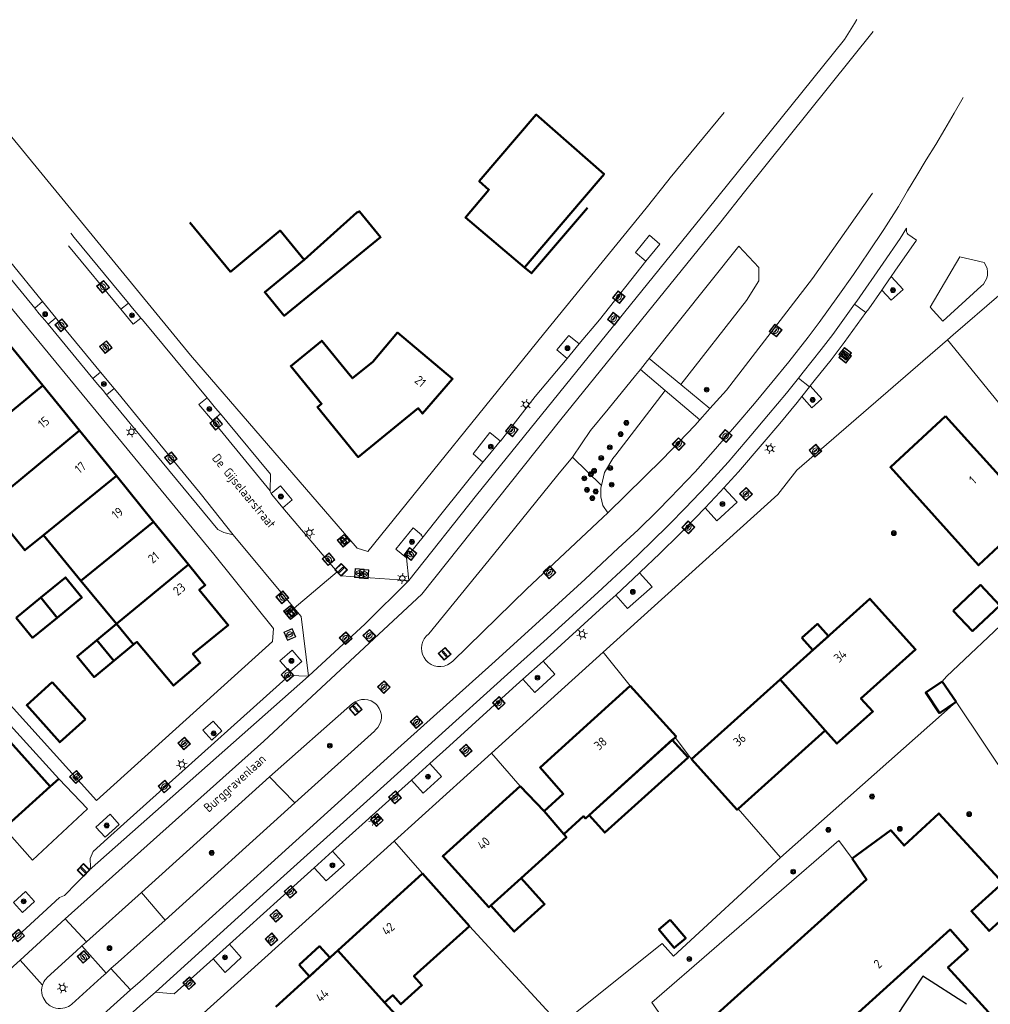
# Model space of a CAD drawing. Header units: metres. Extents: x 94279 to 96109, y 461866 to 463040.
# Tile 39 of 175: x 94638 to 94745, y 462909 to 463018. Entities that reach past the tile are written whole.
import ezdxf
from ezdxf.enums import TextEntityAlignment as Align

# ---------------------------------------------------------------- set-up
doc = ezdxf.new("R2010")
doc.units = ezdxf.units.M
doc.layers.get('0').update_dxf_attribs({"linetype": 'CONTINUOUS'})
for name, color, linetype, lineweight in [('B_BEBOUWINGSGRENS_0', 132, 'CONTINUOUS', 50), ('B_LUIFEL_1', 132, 'CONTINUOUS', 50), ('B_OVERBOUWLIJN_LIJN_1', 132, 'CONTINUOUS', 50), ('B_TUSSENMUUR_0', 132, 'CONTINUOUS', 50), ('G_GRENS_ALGEMEEN_0', 251, 'CONTINUOUS', 13), ('Q_BOOM_0', 251, 'CONTINUOUS', 13), ('Q_BRANDKRAAN_0', 251, 'CONTINUOUS', 13), ('Q_ELEKTRAKAST_0', 251, 'CONTINUOUS', 13), ('Q_INSPECTIE_OF_RIOOLPUT_0', 251, 'CONTINUOUS', 13), ('Q_KOLK_0', 251, 'CONTINUOUS', 13), ('Q_LICHTMAST_0', 251, 'CONTINUOUS', 13), ('Q_OPLAADPAAL_0', 251, 'CONTINUOUS', 13), ('Q_STRAATNAAMBORD_0', 251, 'CONTINUOUS', 13), ('Q_VERKEERSBORDPAAL_0', 251, 'CONTINUOUS', 13), ('Q_WATERLEIDINGPUT_0', 251, 'CONTINUOUS', 13), ('T_CULTUURGRENS_0', 251, 'CONTINUOUS', 13), ('T_HAAG_0', 251, 'CONTINUOUS', 13), ('T_HEK_0', 251, 'CONTINUOUS', 13), ('T_SCHUTTING_0', 251, 'CONTINUOUS', 13), ('V_WEGGRENS_0', 251, 'CONTINUOUS', 13), ('Z_GBKN_HUISNUMMER_0', 251, 'CONTINUOUS', 13), ('Z_STRAATNAAM_0', 251, 'CONTINUOUS', 13)]:
    doc.layers.add(name, color=color, linetype=linetype, lineweight=lineweight)
doc.layers.add('Valondergrond_0', color=251, linetype='CONTINUOUS')
doc.styles.get("Standard").update_dxf_attribs({"font": 'isocp.shx'})

# ---------------------------------------------------------------- blocks, each defined once
blk = doc.blocks.new('Q_VERKEERSBORDPAAL')
for points in [[(-0.5, 0.5), (0.5, 0.5), (0.5, -0.5), (-0.5, -0.5)], [(-0.08, 0.33), (0.07, 0.33), (0.07, -0.33), (-0.08, -0.33)]]:
    blk.add_lwpolyline(points, close=True)
blk.add_lwpolyline([(-0.44, 0.46), (0.44, 0.46, -0.414214), (0.46, 0.44), (0.46, -0.44, -0.414214), (0.44, -0.46), (-0.44, -0.46, -0.414214), (-0.46, -0.44), (-0.46, 0.44), (-0.46, 0.44), (-0.46, 0.45), (-0.46, 0.45), (-0.46, 0.45), (-0.46, 0.45), (-0.46, 0.45), (-0.46, 0.45), (-0.46, 0.46), (-0.46, 0.46), (-0.46, 0.46), (-0.45, 0.46), (-0.45, 0.46), (-0.45, 0.46), (-0.45, 0.46), (-0.45, 0.46), (-0.45, 0.46), (-0.44, 0.46), (-0.44, 0.46)], format="xyb")
blk = doc.blocks.new('Q_LICHTMAST')
for points in [[(-0.26, 0.15), (-0.52, 0.3)], [(0, 0.3), (0, 0.6)], [(0.26, 0.15), (0.52, 0.3)], [(-0.26, -0.15), (-0.52, -0.3)], [(0, -0.3), (0, -0.6)], [(0.26, -0.15), (0.52, -0.3)]]:
    blk.add_lwpolyline(points)
blk.add_circle((0, 0), 0.3)
blk = doc.blocks.new('Q_KOLK')
blk.add_lwpolyline([(-0.5, 0.5), (0.5, 0.5), (0.5, -0.5), (-0.5, -0.5)], close=True)
for points in [[(-0.44, 0.46), (0.44, 0.46, -0.414214), (0.46, 0.44), (0.46, -0.44, -0.414214), (0.44, -0.46), (-0.44, -0.46, -0.414214), (-0.46, -0.44), (-0.46, 0.44, -0.414214), (-0.44, 0.46)], [(-0.34, 0.1, 0.380426), (-0.28, -0.18)], [(-0.01, 0.27, 0.240218), (-0.34, 0.1)], [(-0.19, 0.04, 0.853344), (-0.19, -0.03)], [(0.33, 0.11, 0.240191), (-0.01, 0.27)], [(0.18, -0.03, 0.849746), (0.18, 0.04)], [(0.27, -0.18, 0.380426), (0.33, 0.11)], [(-0.28, -0.18, 0.148452), (0.01, -0.26)], [(0.01, -0.26, 0.131742), (0.27, -0.18)]]:
    blk.add_lwpolyline(points, format="xyb")
for points in [[(-0.19, 0.04), (0.18, 0.04)], [(0.18, -0.03), (-0.19, -0.03)]]:
    blk.add_lwpolyline(points)
blk = doc.blocks.new('Q_INSPECTIE_OF_RIOOLPUT')
blk.add_lwpolyline([(-0.5, 0.5), (0.5, 0.5), (0.5, -0.5), (-0.5, -0.5)], close=True)
for points in [[(-0.44, 0.46), (0.44, 0.46, -0.414214), (0.46, 0.44), (0.46, -0.44, -0.414214), (0.44, -0.46), (-0.44, -0.46, -0.414214), (-0.46, -0.44), (-0.46, 0.44), (-0.46, 0.44), (-0.46, 0.45), (-0.46, 0.45), (-0.46, 0.45), (-0.46, 0.45), (-0.46, 0.45), (-0.46, 0.45), (-0.46, 0.46), (-0.46, 0.46), (-0.46, 0.46), (-0.45, 0.46), (-0.45, 0.46), (-0.45, 0.46), (-0.45, 0.46), (-0.45, 0.46), (-0.45, 0.46), (-0.44, 0.46), (-0.44, 0.46)], [(-0.34, 0.1, 0.380426), (-0.28, -0.18)], [(-0.01, 0.27, 0.240218), (-0.34, 0.1)], [(-0.19, 0.04, 0.853344), (-0.19, -0.03)], [(0.33, 0.11, 0.240191), (-0.01, 0.27)], [(0.18, -0.03, 0.849746), (0.18, 0.04)], [(0.27, -0.18, 0.380426), (0.33, 0.11)], [(-0.28, -0.18, 0.148452), (0.01, -0.26)], [(0.01, -0.26, 0.131742), (0.27, -0.18)]]:
    blk.add_lwpolyline(points, format="xyb")
for points in [[(-0.19, 0.04), (0.18, 0.04)], [(0.18, -0.03), (-0.19, -0.03)]]:
    blk.add_lwpolyline(points)
blk = doc.blocks.new('Q_WATERLEIDINGPUT')
blk.add_lwpolyline([(-0.5, 0.5), (0.5, 0.5), (0.5, -0.5), (-0.5, -0.5)], close=True)
for points in [[(-0.44, 0.46), (0.44, 0.46, -0.414214), (0.46, 0.44), (0.46, -0.44, -0.414214), (0.44, -0.46), (-0.44, -0.46, -0.414214), (-0.46, -0.44), (-0.46, 0.44), (-0.46, 0.44), (-0.46, 0.45), (-0.46, 0.45), (-0.46, 0.45), (-0.46, 0.45), (-0.46, 0.45), (-0.46, 0.45), (-0.46, 0.46), (-0.46, 0.46), (-0.46, 0.46), (-0.45, 0.46), (-0.45, 0.46), (-0.45, 0.46), (-0.45, 0.46), (-0.45, 0.46), (-0.45, 0.46), (-0.44, 0.46), (-0.44, 0.46)], [(-0.34, 0.1, 0.380426), (-0.28, -0.18)], [(-0.01, 0.27, 0.240218), (-0.34, 0.1)], [(-0.19, 0.04, 0.853344), (-0.19, -0.03)], [(0.33, 0.11, 0.240191), (-0.01, 0.27)], [(0.18, -0.03, 0.849746), (0.18, 0.04)], [(0.27, -0.18, 0.380426), (0.33, 0.11)], [(-0.28, -0.18, 0.148452), (0.01, -0.26)], [(0.01, -0.26, 0.131742), (0.27, -0.18)]]:
    blk.add_lwpolyline(points, format="xyb")
for points in [[(-0.19, 0.04), (0.18, 0.04)], [(0.18, -0.03), (-0.19, -0.03)]]:
    blk.add_lwpolyline(points)
blk = doc.blocks.new('Q_BRANDKRAAN')
blk.add_lwpolyline([(-0.5, 0.5), (0.5, 0.5), (0.5, -0.5), (-0.5, -0.5)], close=True)
for points in [[(-0.44, 0.46), (0.44, 0.46, -0.414214), (0.46, 0.44), (0.46, -0.44, -0.414214), (0.44, -0.46), (-0.44, -0.46, -0.414214), (-0.46, -0.44), (-0.46, 0.44), (-0.46, 0.44), (-0.46, 0.45), (-0.46, 0.45), (-0.46, 0.45), (-0.46, 0.45), (-0.46, 0.45), (-0.46, 0.45), (-0.46, 0.46), (-0.46, 0.46), (-0.46, 0.46), (-0.45, 0.46), (-0.45, 0.46), (-0.45, 0.46), (-0.45, 0.46), (-0.45, 0.46), (-0.45, 0.46), (-0.44, 0.46), (-0.44, 0.46)], [(-0.34, 0.1, 0.380426), (-0.28, -0.18)], [(-0.01, 0.27, 0.240218), (-0.34, 0.1)], [(-0.19, 0.04, 0.853344), (-0.19, -0.03)], [(0.33, 0.11, 0.240191), (-0.01, 0.27)], [(0.18, -0.03, 0.849746), (0.18, 0.04)], [(0.27, -0.18, 0.380426), (0.33, 0.11)], [(-0.28, -0.18, 0.148452), (0.01, -0.26)], [(0.01, -0.26, 0.131742), (0.27, -0.18)]]:
    blk.add_lwpolyline(points, format="xyb")
for points in [[(-0.19, 0.04), (0.18, 0.04)], [(0.18, -0.03), (-0.19, -0.03)]]:
    blk.add_lwpolyline(points)
blk = doc.blocks.new('Q_ELEKTRAKAST')
for points in [[(-0.5, 0.5), (0.5, 0.5), (0.5, -0.5), (-0.5, -0.5)], [(-0.26, 0.26), (0.25, 0.26), (0.25, 0.19), (-0.26, 0.19)], [(-0.26, 0.11), (0.25, 0.11), (0.25, -0.33), (-0.26, -0.33)]]:
    blk.add_lwpolyline(points, close=True)
blk.add_lwpolyline([(-0.44, 0.46), (0.44, 0.46, -0.414214), (0.46, 0.44), (0.46, -0.44, -0.414214), (0.44, -0.46), (-0.44, -0.46, -0.414214), (-0.46, -0.44), (-0.46, 0.44), (-0.46, 0.44), (-0.46, 0.45), (-0.46, 0.45), (-0.46, 0.45), (-0.46, 0.45), (-0.46, 0.45), (-0.46, 0.45), (-0.46, 0.46), (-0.46, 0.46), (-0.46, 0.46), (-0.45, 0.46), (-0.45, 0.46), (-0.45, 0.46), (-0.45, 0.46), (-0.45, 0.46), (-0.45, 0.46), (-0.44, 0.46), (-0.44, 0.46)], format="xyb")
blk.add_lwpolyline([(-0.18, 0, -1), (-0.18, -0.07, -1)], format="xyb", close=True)
blk.add_lwpolyline([(0.04, 0.09), (-0.06, -0.11), (0.04, -0.11), (-0.06, -0.31)])
blk = doc.blocks.new('Q_OPLAADPAAL')
for points in [[(-0.5, 0.5), (0.5, 0.5), (0.5, -0.5), (-0.5, -0.5)], [(-0.08, 0.33), (0.07, 0.33), (0.07, -0.33), (-0.08, -0.33)]]:
    blk.add_lwpolyline(points, close=True)
blk.add_lwpolyline([(-0.44, 0.46), (0.44, 0.46, -0.414214), (0.46, 0.44), (0.46, -0.44, -0.414214), (0.44, -0.46), (-0.44, -0.46, -0.414214), (-0.46, -0.44), (-0.46, 0.44), (-0.46, 0.44), (-0.46, 0.45), (-0.46, 0.45), (-0.46, 0.45), (-0.46, 0.45), (-0.46, 0.45), (-0.46, 0.45), (-0.46, 0.46), (-0.46, 0.46), (-0.46, 0.46), (-0.45, 0.46), (-0.45, 0.46), (-0.45, 0.46), (-0.45, 0.46), (-0.45, 0.46), (-0.45, 0.46), (-0.44, 0.46), (-0.44, 0.46)], format="xyb")
blk = doc.blocks.new('Q_STRAATNAAMBORD')
for points in [[(-0.5, 0.5), (0.5, 0.5), (0.5, -0.5), (-0.5, -0.5)], [(-0.37, 0.22), (0.36, 0.22), (0.36, -0.21), (-0.37, -0.21)]]:
    blk.add_lwpolyline(points, close=True)
for points in [[(-0.44, 0.46), (0.44, 0.46, -0.414214), (0.46, 0.44), (0.46, -0.44, -0.414214), (0.44, -0.46), (-0.44, -0.46, -0.414214), (-0.46, -0.44), (-0.46, 0.44), (-0.46, 0.44), (-0.46, 0.45), (-0.46, 0.45), (-0.46, 0.45), (-0.46, 0.45), (-0.46, 0.45), (-0.46, 0.45), (-0.46, 0.46), (-0.46, 0.46), (-0.46, 0.46), (-0.45, 0.46), (-0.45, 0.46), (-0.45, 0.46), (-0.45, 0.46), (-0.45, 0.46), (-0.45, 0.46), (-0.44, 0.46), (-0.44, 0.46)], [(-0.29, 0.16), (0.28, 0.16, -0.414214), (0.3, 0.14), (0.3, -0.13, -0.414214), (0.28, -0.16), (-0.29, -0.16, -0.414214), (-0.31, -0.13), (-0.31, 0.14), (-0.31, 0.14), (-0.31, 0.14), (-0.31, 0.14), (-0.31, 0.15), (-0.31, 0.15), (-0.31, 0.15), (-0.3, 0.15), (-0.3, 0.15), (-0.3, 0.15), (-0.3, 0.16), (-0.3, 0.16), (-0.3, 0.16), (-0.3, 0.16), (-0.29, 0.16), (-0.29, 0.16), (-0.29, 0.16), (-0.29, 0.16), (-0.29, 0.16)]]:
    blk.add_lwpolyline(points, format="xyb")
blk = doc.blocks.new('Q_BOOM')
for radius in [0.27, 0.18, 0.09]:
    blk.add_circle((0, 0), radius)

msp = doc.modelspace()

# ---------------------------------------------------------------- linework, layer by layer
at = {"layer": 'B_BEBOUWINGSGRENS_0'}
for p, q in [((94693.81, 462990.45), (94699.99, 462997.66)), ((94640.73, 462977.45), (94636.67, 462982.44)), ((94644.78, 462972.46), (94640.73, 462977.45)), ((94749.89, 462963.28), (94740.19, 462974.07)), ((94648.84, 462967.48), (94644.78, 462972.46)), ((94652.94, 462962.43), (94648.84, 462967.48)), ((94656.79, 462957.71), (94652.94, 462962.43)), ((94640.79, 462960.93), (94644.92, 462955.91)), ((94644.92, 462955.91), (94648.83, 462951.16)), ((94640.51, 462954.06), (94637.79, 462951.85)), ((94648.83, 462951.16), (94646.67, 462949.38)), ((94648.83, 462951.16), (94650.71, 462948.88)), ((94648.54, 462947.09), (94650.71, 462948.88)), ((94721.96, 462945.03), (94712.21, 462936.27)), ((94741.35, 462942.57), (94739.82, 462944.82)), ((94645.42, 462940.66), (94641.77, 462944.73)), ((94717.33, 462930.78), (94726.95, 462939.42)), ((94695.96, 462930.54), (94693.34, 462933.3)), ((94682.56, 462923.66), (94673.25, 462915.19)), ((94687.76, 462917.87), (94682.56, 462923.66)), ((94690.09, 462920.14), (94693.44, 462923.16)), ((94673.25, 462915.19), (94666.4, 462908.96))]:
    msp.add_line(p, q, dxfattribs=at)
for points in [[(94699.99, 462997.66), (94702.58, 463000.73), (94695.09, 463007.29), (94688.82, 462999.94), (94689.89, 462999), (94687.3, 462995.94), (94693.81, 462990.45)], [(94669.52, 462991.3), (94665.18, 462987.72), (94667.33, 462985.12), (94677.95, 462993.78), (94675.63, 462996.61), (94675.32, 462996.49)], [(94656.93, 462995.39), (94661.39, 462989.97), (94666.88, 462994.5), (94669.52, 462991.3)], [(94674.61, 462978.52), (94671.46, 462982.37), (94668.05, 462979.58), (94671.44, 462975.43), (94670.99, 462975.06), (94675.49, 462969.55), (94682.09, 462974.93), (94682.57, 462974.34), (94685.87, 462978.17), (94679.82, 462983.26), (94677.09, 462980.03), (94674.85, 462978.23), (94674.61, 462978.52)], [(94740.19, 462974.07), (94734.13, 462968.42), (94743.82, 462957.62), (94749.89, 462963.28)], [(94635.51, 462963.27), (94638.76, 462959.28), (94640.79, 462960.93)], [(94650.71, 462948.88), (94651.09, 462949.19), (94655.13, 462944.37), (94658.07, 462946.87), (94657.27, 462947.85), (94661.16, 462951.04), (94657.96, 462954.92), (94658.62, 462955.45), (94656.79, 462957.71)], [(94642.3, 462951.85), (94645.03, 462954.07), (94643.24, 462956.28), (94640.51, 462954.06)], [(94726.95, 462939.42), (94728.23, 462937.98), (94732.19, 462941.5), (94730.88, 462942.96), (94736.89, 462948.36), (94731.87, 462953.94), (94721.96, 462945.03)], [(94637.79, 462951.85), (94639.58, 462949.64), (94642.3, 462951.85)], [(94646.67, 462949.38), (94644.5, 462947.59), (94646.38, 462945.31), (94648.54, 462947.09)], [(94739.82, 462944.82), (94738.01, 462943.59), (94739.53, 462941.34), (94741.35, 462942.57)], [(94641.77, 462944.73), (94638.95, 462942.2), (94642.6, 462938.13), (94645.42, 462940.66)], [(94705.46, 462944.33), (94695.52, 462935.35), (94698.08, 462932.43), (94695.96, 462930.54)], [(94710.39, 462938.65), (94710.5, 462938.75), (94705.46, 462944.33)], [(94636.46, 462928.64), (94641.55, 462933.24), (94633.96, 462941.65), (94622.13, 462930.96)], [(94700.91, 462930.09), (94709.78, 462938.1), (94710.39, 462938.65)], [(94712.21, 462936.27), (94717.23, 462930.69), (94717.33, 462930.78)], [(94693.34, 462933.3), (94684.79, 462925.57), (94689.88, 462919.95), (94690.09, 462920.14)], [(94698.12, 462927.99), (94700.31, 462929.98), (94700.52, 462929.74), (94700.91, 462930.09)], [(94754.35, 462911.44), (94747.27, 462919.4), (94744.99, 462917.34), (94743.04, 462919.51), (94746.5, 462922.62), (94739.46, 462930.28), (94735.63, 462926.73), (94734.15, 462928.43), (94729.92, 462925.3)], [(94693.44, 462923.16), (94698.42, 462927.65), (94698.12, 462927.99)], [(94729.92, 462925.3), (94731.49, 462923), (94728.71, 462920.49), (94711.71, 462905.23), (94711.41, 462904.95), (94712.05, 462904.23), (94712.13, 462904.29), (94717.76, 462898.08), (94717.69, 462898), (94718.23, 462897.41)], [(94678.39, 462909.45), (94679.28, 462910.25), (94680.18, 462909.25), (94682.5, 462911.34), (94681.61, 462912.34), (94687.76, 462917.87)], [(94718.23, 462897.41), (94718.34, 462897.28), (94718.91, 462897.78), (94740.69, 462917.48), (94742.66, 462915.3), (94740.46, 462913.32), (94747.95, 462905.09), (94748.02, 462905.16)], [(94672.43, 462902.39), (94673.61, 462901.08), (94680.42, 462907.19), (94678.39, 462909.45)]]:
    msp.add_lwpolyline(points, dxfattribs=at)
at = {"layer": 'B_LUIFEL_1'}
msp.add_line((94690.09, 462920.14), (94690.09, 462920.14), dxfattribs=at)
for points in [[(94693.81, 462990.45), (94694.57, 462989.8), (94700.75, 462997.01)], [(94741.03, 462952.62), (94743.16, 462950.37), (94746.18, 462953.21), (94744.05, 462955.47), (94741.03, 462952.62)], [(94724.36, 462949.62), (94725.56, 462948.28), (94727.29, 462949.83), (94726.08, 462951.17), (94724.36, 462949.62)], [(94700.91, 462930.09), (94702.65, 462928.17), (94711.83, 462936.45), (94710.09, 462938.38), (94700.91, 462930.09)], [(94690.09, 462920.14), (94692.68, 462917.27), (94696.02, 462920.29), (94693.44, 462923.16)], [(94693.44, 462923.16), (94693.43, 462923.16), (94690.09, 462920.14)], [(94709.87, 462918.55), (94708.61, 462917.49), (94710.31, 462915.47), (94711.57, 462916.54), (94709.87, 462918.55)], [(94668.96, 462913.6), (94670.11, 462912.33), (94672.37, 462914.39), (94671.21, 462915.65), (94668.96, 462913.6)]]:
    msp.add_lwpolyline(points, dxfattribs=at)
at = {"layer": 'B_OVERBOUWLIJN_LIJN_1'}
msp.add_line((94641.55, 462933.24), (94642.48, 462934.08), dxfattribs=at)
at = {"layer": 'B_TUSSENMUUR_0'}
for p, q in [((94669.52, 462991.3), (94675.32, 462996.49)), ((94632.66, 462970.81), (94640.73, 462977.45)), ((94635.12, 462964.51), (94644.78, 462972.46)), ((94640.79, 462960.93), (94648.84, 462967.48)), ((94644.92, 462955.91), (94652.94, 462962.43)), ((94656.79, 462957.71), (94648.83, 462951.16)), ((94640.51, 462954.06), (94642.3, 462951.85)), ((94648.54, 462947.09), (94646.67, 462949.38)), ((94726.95, 462939.42), (94721.96, 462945.03)), ((94698.12, 462927.99), (94695.96, 462930.54)), ((94678.39, 462909.45), (94673.25, 462915.19))]:
    msp.add_line(p, q, dxfattribs=at)
at = {"layer": 'G_GRENS_ALGEMEEN_0'}
for p, q in [((94646.25, 462978.21), (94646.75, 462977.6)), ((94740.31, 462945.36), (94739.82, 462944.82))]:
    msp.add_line(p, q, dxfattribs=at)
msp.add_lwpolyline([(94740.43, 462982.48), (94748.28, 462972.82), (94748.79, 462972.41)], dxfattribs=at)
at = {"layer": 'T_CULTUURGRENS_0'}
for p, q in [((94707.19, 462991.14), (94708.73, 462993.02)), ((94640.7, 462986.69), (94639.83, 462985.97)), ((94642.16, 462984.9), (94640.7, 462986.69)), ((94650.16, 462986.52), (94649.33, 462985.83)), ((94640.95, 462984.62), (94641.3, 462984.19)), ((94641.3, 462984.19), (94642.16, 462984.9)), ((94698.52, 462980.4), (94699.84, 462982.02)), ((94647.1, 462978.91), (94646.25, 462978.21)), ((94648.6, 462977.1), (94647.1, 462978.91)), ((94725.29, 462977.4), (94725.2, 462977.29)), ((94647.75, 462976.4), (94648.6, 462977.1)), ((94725.2, 462977.29), (94724.36, 462976.23)), ((94659.44, 462973.57), (94660.31, 462974.3)), ((94665.9, 462965.53), (94665.97, 462965.42)), ((94665.97, 462965.42), (94667.17, 462963.97)), ((94706.47, 462956.79), (94703.85, 462954.35)), ((94695.85, 462947.05), (94693.63, 462945.06)), ((94683.37, 462935.77), (94681.34, 462933.95)), ((94672.64, 462926.12), (94670.62, 462924.3)), ((94639.82, 462920.57), (94638.83, 462921.67)), ((94661.29, 462915.89), (94659.49, 462914.26))]:
    msp.add_line(p, q, dxfattribs=at)
for points in [[(94708.73, 462993.02), (94707.58, 462993.99), (94706.04, 462992.09), (94707.19, 462991.14)], [(94734.21, 462989.45), (94733.47, 462988.39), (94733.16, 462987.95)], [(94733.16, 462987.95), (94734.19, 462986.84), (94735.51, 462988.03), (94734.21, 462989.45)], [(94651.53, 462984.87), (94651.23, 462985.24), (94650.62, 462985.97), (94650.16, 462986.52)], [(94639.83, 462985.97), (94639.93, 462985.86), (94640.34, 462985.35), (94640.95, 462984.62)], [(94649.33, 462985.83), (94650.69, 462984.18), (94651.53, 462984.87)], [(94699.84, 462982.02), (94698.68, 462982.96), (94697.36, 462981.35), (94698.52, 462980.4)], [(94646.75, 462977.6), (94647.36, 462976.87), (94647.75, 462976.4)], [(94724.36, 462976.23), (94725.48, 462974.98), (94726.58, 462975.98), (94725.29, 462977.4)], [(94658.83, 462976.07), (94657.93, 462975.33), (94659.44, 462973.57)], [(94660.31, 462974.3), (94659.77, 462974.94), (94659.17, 462975.68), (94658.83, 462976.07)], [(94691.15, 462971.31), (94689.99, 462972.24), (94688.14, 462969.91), (94689.23, 462968.98)], [(94689.23, 462968.98), (94689.8, 462969.68), (94691.13, 462971.29), (94691.15, 462971.31)], [(94667.17, 462963.97), (94668.22, 462964.85), (94666.92, 462966.39), (94665.9, 462965.53)], [(94715.77, 462966.16), (94715.36, 462965.71), (94713.71, 462963.97)], [(94713.71, 462963.97), (94715, 462962.51), (94717.25, 462964.58), (94715.77, 462966.16)], [(94682.64, 462960.75), (94682.4, 462960.92), (94682.45, 462960.98), (94681.52, 462961.75), (94679.62, 462959.41), (94680.8, 462958.46)], [(94680.8, 462958.46), (94680.96, 462958.66), (94680.72, 462958.85), (94680.99, 462959.21), (94681.23, 462959.03), (94682.64, 462960.75)], [(94703.85, 462954.35), (94705.14, 462952.86), (94707.86, 462955.26), (94706.47, 462956.79)], [(94668.2, 462948.27), (94666.85, 462947.08), (94667.86, 462945.95), (94668.01, 462945.94), (94669.26, 462947.03), (94668.2, 462948.27)], [(94693.63, 462945.06), (94694.93, 462943.6), (94697.13, 462945.62), (94695.85, 462947.05)], [(94659.48, 462940.46), (94658.37, 462939.45), (94659.36, 462938.37), (94660.47, 462939.38), (94659.48, 462940.46)], [(94681.34, 462933.95), (94682.65, 462932.51), (94684.65, 462934.34), (94683.37, 462935.77)], [(94647.58, 462927.68), (94649.15, 462929.07), (94648.14, 462930.2), (94646.58, 462928.76), (94647.58, 462927.68)], [(94670.62, 462924.3), (94671.96, 462922.85), (94673.97, 462924.66), (94672.64, 462926.12)], [(94638.83, 462921.67), (94637.51, 462920.47), (94638.49, 462919.38), (94639.82, 462920.57)], [(94659.49, 462914.26), (94660.81, 462912.77), (94662.59, 462914.39), (94661.29, 462915.89)]]:
    msp.add_lwpolyline(points, dxfattribs=at)
at = {"layer": 'T_HAAG_0'}
for p, q in [((94705.46, 462944.33), (94702.47, 462948.06)), ((94712.21, 462936.27), (94710.39, 462938.65)), ((94693.34, 462933.3), (94690.16, 462936.94)), ((94682.56, 462923.66), (94679.43, 462927.24)), ((94697.94, 462906.78), (94687.76, 462917.87))]:
    msp.add_line(p, q, dxfattribs=at)
at = {"layer": 'T_HEK_0'}
for p, q in [((94740.31, 462945.36), (94749.3, 462953.91)), ((94741.35, 462942.57), (94722.02, 462925.41)), ((94757.83, 462918.01), (94741.35, 462942.57)), ((94722.02, 462925.41), (94717.33, 462930.78))]:
    msp.add_line(p, q, dxfattribs=at)
at = {"layer": 'T_SCHUTTING_0'}
msp.add_lwpolyline([(94722.02, 462925.41), (94710.22, 462914.55), (94708.98, 462915.96), (94699.21, 462908.14), (94697.94, 462906.78)], dxfattribs=at)
at = {"layer": 'V_WEGGRENS_0'}
for p, q in [((94643.55, 462992.82), (94649.33, 462985.83)), ((94707.55, 462980.41), (94717.42, 462992.79)), ((94640.7, 462986.69), (94637.05, 462991.19)), ((94731.43, 462985.48), (94730.18, 462986.39)), ((94646.25, 462978.21), (94641.3, 462984.19)), ((94642.29, 462984.73), (94642.16, 462984.9)), ((94647.1, 462978.91), (94642.29, 462984.73)), ((94740.43, 462982.48), (94723.8, 462968.1)), ((94711.03, 462977.55), (94707.55, 462980.41)), ((94706.58, 462979.19), (94709.32, 462976.87)), ((94714.24, 462974.9), (94711.03, 462977.55)), ((94725.2, 462977.29), (94724, 462978.26)), ((94709.32, 462976.87), (94713.12, 462973.64)), ((94665.78, 462965.82), (94659.44, 462973.57)), ((94713.12, 462973.64), (94712.57, 462973.02)), ((94702.28, 462966.42), (94699.1, 462969.55)), ((94667.17, 462963.97), (94673.16, 462956.92)), ((94702.97, 462963.4), (94702.44, 462962.88)), ((94668.44, 462952.9), (94661.72, 462960.99)), ((94681.05, 462955.94), (94680.8, 462958.46)), ((94668.44, 462952.9), (94673.16, 462956.92)), ((94673.16, 462956.92), (94673.6, 462956.47)), ((94624.25, 462956.44), (94646.66, 462931.72)), ((94673.6, 462956.47), (94681.05, 462955.94)), ((94669.2, 462951.99), (94668.44, 462952.9)), ((94669.99, 462945.4), (94669.2, 462951.99)), ((94702.47, 462948.06), (94690.16, 462936.94)), ((94669.99, 462945.4), (94645.83, 462924.02)), ((94690.16, 462936.94), (94679.43, 462927.24)), ((94651.6, 462921.58), (94665.69, 462934.32)), ((94665.69, 462934.32), (94668.51, 462931.45)), ((94639.59, 462925.14), (94645.64, 462930.77)), ((94668.51, 462931.45), (94654.21, 462918.53)), ((94636.46, 462928.64), (94639.59, 462925.14)), ((94645.83, 462924.02), (94643.13, 462921.24)), ((94645.53, 462916.13), (94651.6, 462921.58)), ((94654.21, 462918.53), (94651.6, 462921.58)), ((94638.24, 462914.11), (94643.2, 462918.66)), ((94643.2, 462918.66), (94645.53, 462916.13)), ((94645.03, 462915.68), (94645.53, 462916.13)), ((94647.7, 462912.69), (94645.03, 462915.68)), ((94640.69, 462911.35), (94638.24, 462914.11)), ((94648.24, 462913.18), (94647.7, 462912.69)), ((94648.24, 462913.18), (94650.4, 462910.83)), ((94650.4, 462910.83), (94645.24, 462906.22)), ((94653.15, 462910.6), (94651.75, 462909.37)), ((94651.75, 462909.37), (94646.55, 462904.74))]:
    msp.add_line(p, q, dxfattribs=at)
for points in [[(94626.77, 463017.62), (94656.99, 462980.78), (94675.38, 462959.52), (94676.53, 462959.14)], [(94730.44, 463017.75), (94730.16, 463017.34), (94729.06, 463015.56), (94713.91, 462996.73), (94688.52, 462965.35), (94681.05, 462955.94)], [(94643.2, 462918.66), (94665.07, 462938.24), (94682.5, 462954.46), (94697.81, 462973.69), (94715.45, 462995.46), (94718.06, 462998.76), (94732.23, 463016.43)], [(94679.86, 462937.42), (94690.22, 462946.72), (94694.61, 462950.73), (94700.5, 462956.09), (94704.14, 462959.5), (94706.33, 462961.52), (94708.44, 462963.64), (94709.84, 462965.06), (94712.59, 462967.93), (94714.59, 462970.17), (94717.19, 462973.19), (94719.15, 462975.44), (94721.04, 462977.75), (94722.93, 462980.06), (94725.05, 462982.75), (94726.27, 462984.38), (94728.34, 462987.25), (94730.06, 462989.68), (94731.73, 462992.15), (94733.39, 462994.63), (94735, 462997.16), (94736.02, 462998.88), (94737.05, 463000.58), (94738.07, 463002.3), (94739.11, 463003.99), (94740.11, 463005.7), (94741.13, 463007.43), (94742.12, 463009.17)], [(94676.53, 462959.14), (94695.91, 462983.1), (94707.2, 462996.97), (94709.6, 463000), (94709.85, 463000.32), (94715.8, 463007.53)], [(94639.83, 462985.97), (94635.12, 462991.68), (94632.41, 462994.97), (94631.12, 462996.52), (94630.99, 462996.63), (94630.9, 462996.77), (94630.84, 462996.92), (94630.82, 462997.09), (94630.84, 462997.26), (94630.9, 462998.27), (94630.9, 462998.43), (94630.87, 462998.58), (94630.83, 462998.68)], [(94732.14, 462998.63), (94729.28, 462994.55), (94725.55, 462989.24)], [(94666.15, 462950.66), (94659.57, 462958.85), (94632.07, 462992.24), (94628, 462997.3), (94627.54, 462997.47), (94626.75, 462997.39)], [(94730.18, 462986.39), (94730.42, 462986.73), (94733.34, 462990.93), (94735.18, 462993.62), (94735.91, 462994.76)], [(94735.91, 462994.76), (94735.88, 462994.63), (94735.88, 462994.49), (94735.91, 462994.36), (94735.97, 462994.24), (94736.05, 462994.13), (94737.01, 462993.46), (94734.6, 462990.03), (94734.21, 462989.45)], [(94643.8, 462994.22), (94644.18, 462993.73), (94650.16, 462986.52)], [(94717.42, 462992.79), (94719.61, 462990.44), (94719.61, 462988.97), (94718.25, 462986.81), (94711.03, 462977.55)], [(94744.46, 462990.98), (94741.77, 462991.6), (94738.52, 462986.08), (94739.91, 462984.53), (94744.11, 462988.37), (94744.37, 462988.62), (94744.58, 462988.92), (94744.73, 462989.25), (94744.81, 462989.6), (94744.83, 462989.97), (94744.77, 462990.33), (94744.65, 462990.67), (94744.46, 462990.98)], [(94699.84, 462982.02), (94702.05, 462984.68), (94707.19, 462991.14)], [(94725.55, 462989.24), (94716.06, 462976.94), (94714.24, 462974.9)], [(94733.16, 462987.95), (94731.73, 462985.89), (94731.43, 462985.48)], [(94746.06, 462987.34), (94741.05, 462983.01), (94740.43, 462982.48)], [(94724, 462978.26), (94724.51, 462978.89), (94726.5, 462981.4), (94727.78, 462983.07), (94730.18, 462986.39)], [(94731.43, 462985.48), (94729.03, 462982.17), (94727.59, 462980.27), (94725.71, 462977.94), (94725.29, 462977.4)], [(94651.53, 462984.87), (94651.71, 462984.66), (94658.83, 462976.07)], [(94691.15, 462971.31), (94694.98, 462976.21), (94698.52, 462980.4)], [(94706.58, 462979.19), (94707.37, 462980.18), (94707.55, 462980.41)], [(94699.1, 462969.55), (94701.08, 462972.48), (94703.02, 462974.84), (94706.05, 462978.52), (94706.58, 462979.19)], [(94653.15, 462910.6), (94665.83, 462922.08), (94676.8, 462931.95), (94684.34, 462938.77), (94691.56, 462945.28), (94695.95, 462949.24), (94701.88, 462954.64), (94705.43, 462957.95), (94707.71, 462960.13), (94709.79, 462962.15), (94711.49, 462963.91), (94713.93, 462966.44), (94716.24, 462969), (94718.74, 462971.93), (94720.69, 462974.25), (94722.66, 462976.58), (94724, 462978.26)], [(94661.72, 462960.99), (94660.69, 462961.22), (94660.01, 462961.57), (94647.75, 462976.4)], [(94661.72, 462960.99), (94658.07, 462965.58), (94651.75, 462973.24), (94649, 462976.62), (94648.6, 462977.1)], [(94709.32, 462976.87), (94703.85, 462969.8), (94703.55, 462969.4), (94702.61, 462967.85), (94702.28, 462966.42)], [(94724.36, 462976.23), (94723.84, 462975.58), (94721.92, 462973.26), (94719.98, 462970.98), (94717.38, 462967.93), (94715.77, 462966.16)], [(94660.31, 462974.3), (94660.99, 462973.48), (94665.8, 462967.68), (94665.78, 462965.82)], [(94714.24, 462974.9), (94713.98, 462974.6), (94713.12, 462973.64)], [(94712.57, 462973.02), (94709.02, 462969.33), (94702.97, 462963.4)], [(94682.94, 462947.16), (94682.73, 462947.46), (94682.58, 462947.79), (94682.48, 462948.14), (94682.46, 462948.5), (94682.5, 462948.86), (94682.6, 462949.21), (94682.76, 462949.53), (94682.98, 462949.82), (94683.25, 462950.06), (94690.37, 462958.82), (94697.47, 462967.59), (94699.1, 462969.55)], [(94682.64, 462960.75), (94684.58, 462963.23), (94689.23, 462968.98)], [(94723.8, 462968.1), (94721.7, 462965.44), (94702.47, 462948.06)], [(94665.78, 462965.82), (94665.78, 462965.75), (94665.9, 462965.53)], [(94702.97, 462963.4), (94702.44, 462964.22), (94702.22, 462965.18), (94702.22, 462966.15), (94702.28, 462966.42)], [(94713.71, 462963.97), (94712.6, 462962.81), (94710.87, 462961.05), (94708.73, 462958.94), (94706.56, 462956.88), (94706.47, 462956.79)], [(94702.44, 462962.88), (94694.07, 462955.04), (94685.91, 462947.07), (94685.63, 462946.83), (94685.31, 462946.64), (94684.96, 462946.52), (94684.59, 462946.46), (94684.22, 462946.47), (94683.86, 462946.55), (94683.51, 462946.7), (94683.2, 462946.9), (94682.94, 462947.16)], [(94681.05, 462955.94), (94676.24, 462951.17), (94669.99, 462945.4)], [(94645.64, 462930.77), (94642.48, 462934.08), (94637.85, 462939.2), (94624.52, 462953.97), (94623.99, 462954.13), (94623.54, 462953.93), (94622.19, 462952.72), (94622.2, 462952.71)], [(94703.85, 462954.35), (94702.9, 462953.47), (94697, 462948.07), (94695.85, 462947.05)], [(94646.66, 462931.72), (94666.04, 462949.22), (94666.15, 462950.66)], [(94659.64, 462938.08), (94661.44, 462939.7), (94667.88, 462945.48), (94669.99, 462945.4)], [(94693.63, 462945.06), (94692.51, 462944.07), (94685.53, 462937.72), (94683.37, 462935.77)], [(94665.69, 462934.32), (94674.85, 462942.38), (94675.15, 462942.59), (94675.48, 462942.74), (94675.83, 462942.83), (94676.19, 462942.85), (94676.55, 462942.8), (94676.89, 462942.69), (94677.21, 462942.51), (94677.48, 462942.28), (94677.6, 462942.15)], [(94677.6, 462942.15), (94677.8, 462941.85), (94677.95, 462941.51), (94678.03, 462941.15), (94678.03, 462940.78), (94677.97, 462940.42), (94677.84, 462940.08), (94677.65, 462939.76), (94677.4, 462939.49), (94677.27, 462939.36), (94668.51, 462931.45)], [(94645.83, 462924.02), (94645.98, 462924.36), (94645.94, 462925.31), (94646.27, 462926.1), (94647.85, 462927.52), (94649.65, 462929.13), (94659.64, 462938.08)], [(94650.4, 462910.83), (94651.44, 462911.76), (94665.13, 462924.11), (94679.86, 462937.42)], [(94681.34, 462933.95), (94678.12, 462931.05), (94672.64, 462926.12)], [(94679.43, 462927.24), (94654.33, 462904.56), (94654.07, 462904.32), (94653.9, 462904.12), (94653.77, 462903.9), (94653.65, 462903.67), (94653.57, 462903.43), (94653.52, 462903.18), (94653.52, 462903.07)], [(94684.07, 462891.7), (94690.07, 462896.73), (94691.04, 462897.28), (94691.98, 462897.89), (94692.89, 462898.55), (94693.75, 462899.25), (94694.58, 462900.01), (94695.37, 462900.8), (94696.1, 462901.65), (94696.79, 462902.53), (94700.64, 462905.71), (94707.37, 462906.97), (94708.78, 462908.08), (94707.82, 462909.43), (94728.43, 462927.29), (94729.92, 462925.3)], [(94670.62, 462924.3), (94666.92, 462920.96), (94661.29, 462915.89)], [(94643.13, 462921.24), (94642.56, 462921.02), (94636.14, 462915.11), (94626.52, 462906.27)], [(94654.21, 462918.53), (94649.02, 462913.88), (94648.24, 462913.18)], [(94645.03, 462915.68), (94644.39, 462915.1), (94641.21, 462912.22), (94641.08, 462912.07), (94640.95, 462911.91), (94640.84, 462911.73), (94640.76, 462911.55), (94640.69, 462911.35)], [(94583.81, 462864.84), (94627.65, 462904.59), (94638.24, 462914.11)], [(94659.49, 462914.26), (94655.21, 462910.4), (94653.15, 462910.6)], [(94642.95, 462908.81), (94643.15, 462908.85), (94643.36, 462908.92), (94643.55, 462909.02), (94643.74, 462909.13), (94643.91, 462909.26), (94647.14, 462912.19), (94647.7, 462912.69)], [(94640.69, 462911.35), (94640.63, 462911.08), (94640.6, 462910.81), (94640.62, 462910.53), (94640.67, 462910.26), (94640.76, 462910), (94641.1, 462909.46)], [(94641.1, 462909.46), (94641.2, 462909.35), (94641.31, 462909.25), (94641.43, 462909.16), (94641.55, 462909.07), (94641.68, 462909), (94641.92, 462908.9), (94642.17, 462908.82), (94642.43, 462908.78), (94642.69, 462908.78), (94642.95, 462908.81)]]:
    msp.add_lwpolyline(points, dxfattribs=at)
at = {"layer": 'Valondergrond_0'}
msp.add_lwpolyline([(94742.49, 462909.25), (94737.7, 462912.34), (94734.53, 462907.58), (94739.32, 462904.49)], dxfattribs=at)

# ---------------------------------------------------------------- block references
at = {"layer": 'Q_BOOM_0'}
for p, rotation in [((94734.4, 462987.94), 42.04261493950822), ((94640.99, 462985.3), 129.6362396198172), ((94650.55, 462985.17), 129.4433769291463), ((94698.54, 462981.55), 50.7434717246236), ((94647.46, 462977.6), 129.589913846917), ((94713.88, 462976.98), 140.4919523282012), ((94659.08, 462974.84), 130.6470215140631), ((94725.56, 462975.85), 42.35158234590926), ((94705.03, 462973.32), 52.32512244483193), ((94704.4, 462972.08), 52.32512244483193), ((94690.09, 462970.7), 50.3413946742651), ((94703.2, 462970.62), 52.32512244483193), ((94702.26, 462969.44), 58.99274696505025), ((94703.25, 462968.34), 58.99274696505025), ((94701.12, 462967.66), 135.390502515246), ((94701.47, 462968.04), 135.390502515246), ((94700.4, 462967.2), 135.3905025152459), ((94703.41, 462966.51), 76.88871511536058), ((94666.96, 462965.21), 129.7744637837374), ((94700.69, 462965.93), 135.390502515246), ((94701.65, 462965.76), 90), ((94701.28, 462965.02), 90), ((94715.61, 462964.38), 42.59803937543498), ((94734.5, 462961.17), 130.1871274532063), ((94681.4, 462960.2), 50.61283122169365), ((94705.74, 462954.69), 41.39716111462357), ((94668.12, 462947.1), 41.14702343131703), ((94695.23, 462945.24), 41.78390481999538), ((94659.56, 462939.1), 42.37409038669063), ((94672.35, 462937.75), 41.36652348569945), ((94683.17, 462934.34), 41.99969727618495), ((94732.1, 462932.14), 41.6105267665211), ((94742.8, 462930.21), 132.5845464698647), ((94647.77, 462928.96), 42.48228702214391), ((94727.28, 462928.47), 41.61052676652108), ((94735.16, 462928.58), 131.2336120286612), ((94659.34, 462925.93), 42.09147295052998), ((94672.64, 462924.57), 42.09271206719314), ((94723.41, 462923.86), 40.9025295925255), ((94638.62, 462920.59), 42.04219653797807), ((94648.08, 462915.43), 41.89370287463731), ((94660.8, 462914.42), 42.0716079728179), ((94711.96, 462914.24), 40.9025295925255)]:
    msp.add_blockref('Q_BOOM', p, dxfattribs=dict(at, rotation=rotation))
at = {"layer": 'Q_BRANDKRAAN_0'}
for p, rotation in [((94725.86, 462970.25), 40.83614800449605), ((94675.6, 462956.75), 175.8690162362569), ((94656.3, 462937.98), 42.08244012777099), ((94665.93, 462916.4), 42.1085854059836)]:
    msp.add_blockref('Q_BRANDKRAAN', p, dxfattribs=dict(at, rotation=rotation))
at = {"layer": 'Q_ELEKTRAKAST_0', "rotation": 132.1855566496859}
msp.add_blockref('Q_ELEKTRAKAST', (94644.39, 462934.29), dxfattribs=at)
at = {"layer": 'Q_INSPECTIE_OF_RIOOLPUT_0'}
for p, rotation in [((94703.64, 462984.8), 51.0296010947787), ((94647.66, 462981.67), 129.6052404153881), ((94715.97, 462971.87), 49.24090918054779), ((94718.21, 462965.48), 42.59803937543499), ((94674.09, 462949.59), 42.70862856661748), ((94676.7, 462949.86), 42.94201797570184), ((94678.31, 462944.2), 43.18555794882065), ((94681.9, 462940.34), 41.93579871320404), ((94687.34, 462937.22), 42.26429585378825), ((94666.43, 462919), 42.0529637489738), ((94638.02, 462916.83), 42.59512058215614), ((94645.21, 462914.47), 131.7488583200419)]:
    msp.add_blockref('Q_INSPECTIE_OF_RIOOLPUT', p, dxfattribs=dict(at, rotation=rotation))
at = {"layer": 'Q_KOLK_0'}
for p, rotation in [((94647.36, 462988.31), 129.5685623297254), ((94704.19, 462987.17), 51.49946968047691), ((94642.77, 462984.06), 129.6052404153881), ((94721.48, 462983.49), 52.34820772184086), ((94659.84, 462973.23), 129.3191934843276), ((94692.41, 462972.49), 51.97565123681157), ((94710.79, 462970.98), 46.14750341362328), ((94654.84, 462969.42), 129.5167344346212), ((94711.86, 462961.81), 45.52623805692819), ((94672.21, 462958.29), 130.3949853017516), ((94681.23, 462958.87), 141.9919253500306), ((94696.56, 462956.84), 43.12687005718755), ((94667.12, 462954.09), 129.7197906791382), ((94667.68, 462945.53), 41.87548946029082), ((94690.98, 462942.45), 42.26429585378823), ((94654.13, 462933.24), 41.88017351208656), ((94679.54, 462932.05), 41.99802116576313), ((94668.01, 462921.65), 42.00941288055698), ((94656.86, 462911.57), 42.05515183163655)]:
    msp.add_blockref('Q_KOLK', p, dxfattribs=dict(at, rotation=rotation))
at = {"layer": 'Q_LICHTMAST_0'}
for p, rotation in [((94693.97, 462975.34), 51.97565123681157), ((94650.49, 462972.33), 129.590514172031), ((94720.86, 462970.5), 49.45262687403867), ((94670.11, 462961.21), 130.3949853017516), ((94680.34, 462956.17), 175.8690162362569), ((94700.15, 462950.03), 42.45103446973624), ((94656.04, 462935.68), 41.88017351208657), ((94677.24, 462929.53), 42.00686799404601), ((94642.9, 462911.06), 42.21350815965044)]:
    msp.add_blockref('Q_LICHTMAST', p, dxfattribs=dict(at, rotation=rotation))
at = {"layer": 'Q_OPLAADPAAL_0', "rotation": 52.68237535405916}
msp.add_blockref('Q_OPLAADPAAL', (94729.14, 462980.93), dxfattribs=at)
at = {"layer": 'Q_STRAATNAAMBORD_0'}
for p, rotation in [((94673.87, 462960.33), 130.8714598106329), ((94668.09, 462952.34), 129.7061209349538), ((94677.54, 462929.56), 42.00686799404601)]:
    msp.add_blockref('Q_STRAATNAAMBORD', p, dxfattribs=dict(at, rotation=rotation))
at = {"layer": 'Q_VERKEERSBORDPAAL_0'}
for p, rotation in [((94729.13, 462980.61), 52.68237535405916), ((94673.87, 462960.33), 130.8714598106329), ((94673.6, 462957.13), 134.0926766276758), ((94667.95, 462952.5), 129.7197906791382), ((94685, 462947.87), 40.75154547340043), ((94675.2, 462941.79), 41.36652348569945), ((94645.21, 462924.04), 45.86820991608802)]:
    msp.add_blockref('Q_VERKEERSBORDPAAL', p, dxfattribs=dict(at, rotation=rotation))
at = {"layer": 'Q_WATERLEIDINGPUT_0'}
for p, rotation in [((94676.11, 462956.67), 175.8690162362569), ((94667.94, 462950), 23.60371686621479)]:
    msp.add_blockref('Q_WATERLEIDINGPUT', p, dxfattribs=dict(at, rotation=rotation))

# ---------------------------------------------------------------- texts
at = {"layer": 'Z_GBKN_HUISNUMMER_0'}
for s, rotation, p in [('21', 319.3, (94682.33, 462977.89)), ('15', 39.1, (94640.82, 462973.38)), ('17', 39.1, (94644.87, 462968.39)), ('1', 41.9, (94743.18, 462967.01)), ('19', 39.1, (94648.95, 462963.38)), ('21', 39.1, (94652.92, 462958.49)), ('23', 39.1, (94655.76, 462955)), ('34', 41.9, (94728.59, 462947.63)), ('38', 42.1, (94702.17, 462937.99)), ('36', 41.9, (94717.5, 462938.39)), ('40', 42.1, (94689.3, 462926.99)), ('42', 42.3, (94678.78, 462917.56)), ('2', 42.1, (94732.73, 462913.7)), ('44', 42.3, (94671.51, 462910.23))]:
    msp.add_text(s, height=1, rotation=rotation, dxfattribs=at).set_placement(p, align=Align.MIDDLE)
at = {"layer": 'Z_STRAATNAAM_0', "linetype": 'Continuous'}
for s, rotation, p in [('De Gijselaarstraat', 309.4022, (94662.78, 462965.72)), ('Burggravenlaan', 42.2043, (94661.97, 462933.5))]:
    msp.add_text(s, height=1, rotation=rotation, dxfattribs=at).set_placement(p, align=Align.MIDDLE)

doc.saveas('drawing.dxf')
